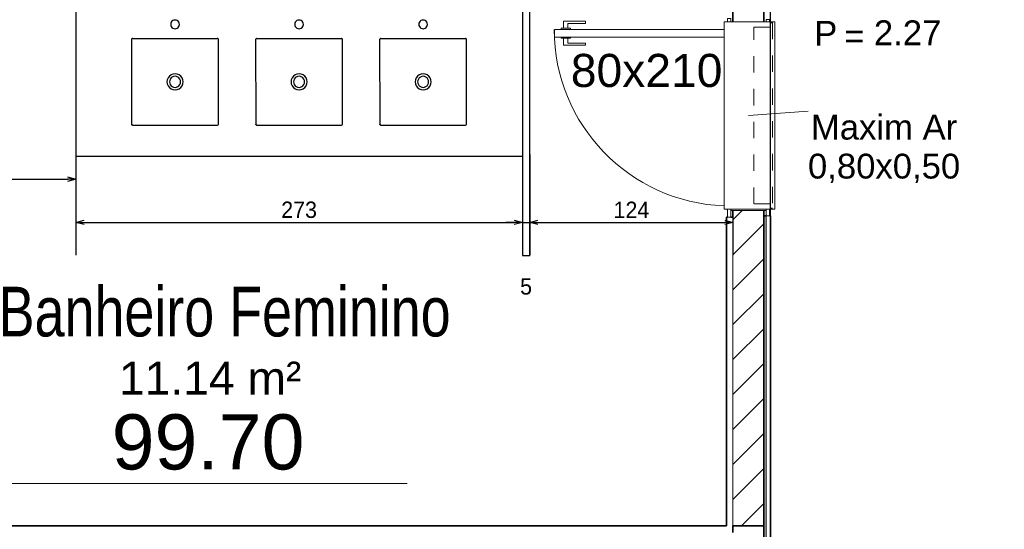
# Model space of a CAD drawing. Header units: millimetres. Extents: x -35 to 343, y 0 to 93.
# Tile 48 of 128: x 205.24 to 211.25, y 46.25 to 49.36. Entities that reach past the tile are written whole.
import ezdxf

# ---------------------------------------------------------------- set-up
doc = ezdxf.new("R2010")
doc.units = ezdxf.units.MM
doc.linetypes.add('CONTINU', pattern=[0])
doc.linetypes.add('Traço Curto', pattern=[0.00153, 0.001, -0.00053])
for name, color, linetype, lineweight in [('ARQ - ALVENARIA - OSSO', 2, 'Continuous', 35), ('ARQ - BANCADAS', 2, 'Continuous', 9), ('ARQ - COTA_NÍVEL', 2, 'Continuous', 5), ('ARQ - DIVISORIA', 3, 'Continuous', 35), ('ARQ - JANELA', 2, 'Traço Curto', 5), ('ARQ - PAREDE VISTA', 4, 'Continuous', 9), ('ARQ - PAREDES_HACHURA', 9, 'Continuous', 35), ('ARQ - PAREDES_REVESTIMENTO', 3, 'Continuous', 35), ('ARQ - PORTA', 3, 'Continuous', 9), ('ARQ - PORTA_FOLHA', 3, 'Continuous', 20), ('ARQ - PORTA_GIRO', 1, 'Continuous', 5), ('ARQ -SIMBOLO_PORTA', 2, 'Continuous', 9), ('ARQ -TEXTO_AMBIENTE', 2, 'Continuous', 5), ('ARQ -TEXTO_JANELA', 2, 'Continuous', 9)]:
    doc.layers.add(name, color=color, linetype=linetype, lineweight=lineweight)
doc.layers.add('LOUÇAS', color=1, linetype='Continuous')
doc.styles.add('Arial Narrow', font='ARIALN.TTF', dxfattribs={"height": 0.225})
doc.styles.add('Arial_2', font='arial.ttf', dxfattribs={"height": 0.15})
doc.styles.add('Arial_3', font='arial.ttf', dxfattribs={"height": 0.0015})
doc.styles.add('Arial_4', font='arial.ttf', dxfattribs={"height": 0.1125})
doc.styles.add('GULIM', font='Gulim.ttf')
doc.dimstyles.new('GULIM-100', dxfattribs={"dimtxt": 0.1, "dimasz": 0.05, "dimexe": 0.2, "dimexo": 0, "dimgap": 0.025, "dimtad": 1, "dimdec": 0, "dimlfac": 100, "dimzin": 12, "dimdsep": 46, "dimtxsty": 'GULIM', "dimblk": 'OPEN30', "dimcen": 0, "dimclrd": 152, "dimclre": 152, "dimclrt": 152, "dimaunit": 1, "dimadec": 0, "dimazin": 0, "dimtfac": 1.875, "dimtdec": 0, "dimtmove": 2, "dimatfit": 3, "dimldrblk": 'OPEN30', "dimfxl": 0, "dimtolj": 1, "dimtzin": 12, "dimlwd": -1, "dimarcsym": 0})

# ---------------------------------------------------------------- blocks, each defined once
blk = doc.blocks.new('POR_PM_GIRO_1FL - 80 x 210 cm Externa-V2-NÍVEL 1')
at = {"layer": 'ARQ - PORTA'}
for p, q in [((-0.435, 0.095), (-0.445, 0.095)), ((-0.445, 0.095), (-0.445, 0.08)), ((0.445, 0.095), (0.415, 0.095)), ((0.445, 0.08), (0.445, 0.095)), ((-0.445, 0.08), (-0.435, 0.08)), ((0.415, 0.08), (0.445, 0.08)), ((0.42, -0.08), (0.42, 0.08)), ((-0.435, -0.08), (-0.45, -0.08)), ((-0.45, -0.08), (-0.45, -0.095)), ((0.45, -0.08), (0.415, -0.08)), ((0.45, -0.095), (0.45, -0.08)), ((-0.45, -0.095), (-0.435, -0.095)), ((0.415, -0.095), (0.45, -0.095)), ((-0.4275, -0.7393), (-0.4369, -0.7393)), ((-0.4369, -0.7393), (-0.4369, -0.8383)), ((-0.4275, -0.8183), (-0.4275, -0.7393)), ((-0.3375, -0.8183), (-0.3375, -0.7393)), ((-0.3375, -0.7393), (-0.3281, -0.7393)), ((-0.3281, -0.7393), (-0.3281, -0.8383)), ((-0.4369, -0.8383), (-0.4051, -0.8383)), ((-0.4051, -0.8183), (-0.4275, -0.8183)), ((-0.4051, -0.8073), (-0.4, -0.8073)), ((-0.4051, -0.8283), (-0.4051, -0.8073)), ((-0.4051, -0.8492), (-0.4051, -0.8283)), ((-0.3599, -0.8073), (-0.365, -0.8073)), ((-0.3599, -0.8283), (-0.3599, -0.8073)), ((-0.3599, -0.8183), (-0.3375, -0.8183)), ((-0.3599, -0.8492), (-0.3599, -0.8283)), ((-0.3281, -0.8383), (-0.3599, -0.8383)), ((-0.4, -0.8492), (-0.4051, -0.8492)), ((-0.365, -0.8492), (-0.3599, -0.8492))]:
    blk.add_line(p, q, dxfattribs=at)
at = {"layer": 'ARQ - PORTA_FOLHA'}
for p, q in [((-0.4, -0.11), (-0.4, -0.88)), ((-0.365, -0.88), (-0.365, -0.11)), ((-0.4, -0.88), (-0.365, -0.88))]:
    blk.add_line(p, q, dxfattribs=at)
at = {"layer": 'ARQ - PORTA_GIRO'}
blk.add_arc((-0.4, -0.0805), 0.8, 270.0322, 357.8776, dxfattribs=at)
blk = doc.blocks.new('JA Maxim Ar 1F1 - Maxim Ar 0_80x0_50-6390869-NÍVEL 1')
at = {"layer": 'ARQ - JANELA'}
for p, q in [((-0.42, 0.11), (0.42, 0.11)), ((-0.42, 0.1), (-0.42, 0.11)), ((0.42, 0.1), (-0.42, 0.1)), ((-0.4, 0.025), (-0.4, 0.1)), ((0.4, 0.1), (0.4, 0.025)), ((0.42, 0.11), (0.42, 0.1)), ((0.4, 0.025), (-0.4, 0.025))]:
    blk.add_line(p, q, dxfattribs=at)
blk = doc.blocks.new('Pedra - Peitoril - Tipo 1-6390871-NÍVEL 1')
at = {"layer": 'ARQ - BANCADAS'}
for p, q in [((-0.3803, -0.23), (-0.3803, 0)), ((0.4697, 0), (-0.3803, 0)), ((0.4697, 0), (0.4697, -0.23)), ((0.4697, -0.23), (-0.3803, -0.23))]:
    blk.add_line(p, q, dxfattribs=at)
blk = doc.blocks.new('Identificação de Janela - Modelo 1-6080617-NÍVEL 1')
at = {"layer": 'ARQ -TEXTO_JANELA', "char_height": 0.0015, "attachment_point": 1, "style": 'Arial_3'}
for s, insert, width in [('P', (-0.004488, 0.005716), 0.00168354), ('=', (-0.00267, 0.00556), 0.00152321)]:
    blk.add_mtext(s, dxfattribs=dict(at, insert=insert, width=width))
blk = doc.blocks.new('7407317_p')
at = {"linetype": 'CONTINU'}
for points in [[(0, 0.249, 1.00002), (0, 0.214)], [(0, 0.214, 1.00004), (0, 0.249)], [(-0.1703, 0.175, 0.414575), (-0.1753, 0.17)], [(0.1754, 0.17, 0.41461), (0.1704, 0.175)], [(0, 0.0325, 1.00002), (0, -0.0325)], [(0, 0.0222, 1.00002), (0, -0.0223)], [(0, -0.0325, 1.00002), (0, 0.0325)], [(0, -0.0223, 1.00006), (0, 0.0222)], [(-0.1736, -0.1735, -0.197037), (-0.175, -0.17)], [(-0.175, -0.17, 0.414577), (-0.17, -0.175)], [(-0.17, -0.175, -0.197039), (-0.1736, -0.1735)], [(0.1706, -0.175, 0.413841), (0.175, -0.1706)]]:
    blk.add_lwpolyline(points, format="xyb", dxfattribs=at)
for points in [[(-0.1753, 0.17), (-0.175, -0.17)], [(-0.1703, 0.175), (0.1704, 0.175)], [(0.175, -0.1706), (0.1754, 0.17)], [(-0.17, -0.175), (0.1706, -0.175)]]:
    blk.add_lwpolyline(points, dxfattribs=at)
blk = doc.blocks.new('_Open30')
at = {"color": 0, "linetype": 'ByBlock', "lineweight": -2}
for p, q in [((-1, 0.27), (0, 0)), ((0, 0), (-1, -0.27)), ((0, 0), (-1, 0))]:
    blk.add_line(p, q, dxfattribs=at)
blk = doc.blocks.new('*D421')
at = {"color": 152, "lineweight": -2, "transparency": 16777216}
for p, q in [((204.2147, 48.9436), (204.2147, 48.1885)), ((205.5875, 48.5281), (205.5875, 48.1885))]:
    blk.add_line(p, q, dxfattribs=at)
at = {"color": 152, "transparency": 16777216}
blk.add_line((204.2647, 48.3885), (205.5375, 48.3885), dxfattribs=at)
at = {"layer": 'DEFPOINTS', "color": 0, "transparency": 16777216}
for p in [(204.2147, 48.9436), (205.5875, 48.5281), (205.5875, 48.3885)]:
    blk.add_point(p, dxfattribs=at)
at = {"color": 152, "transparency": 16777216, "xscale": 0.05, "yscale": 0.05, "zscale": 0.05, "rotation": 180}
blk.add_blockref('_Open30', (204.2147, 48.3885), dxfattribs=at)
at = {"color": 152, "transparency": 16777216, "xscale": 0.05, "yscale": 0.05, "zscale": 0.05}
blk.add_blockref('_Open30', (205.5875, 48.3885), dxfattribs=at)
at = {"color": 152, "transparency": 16777216, "insert": (204.9011, 48.4649), "char_height": 0.1, "attachment_point": 5, "style": 'GULIM'}
blk.add_mtext('\\A1;137', dxfattribs=at)
blk = doc.blocks.new('*D422')
at = {"color": 152, "lineweight": -2, "transparency": 16777216}
for p, q in [((205.5875, 48.5281), (205.5875, 47.9253)), ((208.3127, 48.5281), (208.3127, 47.9253))]:
    blk.add_line(p, q, dxfattribs=at)
at = {"color": 152, "transparency": 16777216}
blk.add_line((205.6375, 48.1253), (208.2627, 48.1253), dxfattribs=at)
at = {"layer": 'DEFPOINTS', "color": 0, "transparency": 16777216}
for p in [(205.5875, 48.5281), (208.3127, 48.5281), (208.3127, 48.1253)]:
    blk.add_point(p, dxfattribs=at)
at = {"color": 152, "transparency": 16777216, "xscale": 0.05, "yscale": 0.05, "zscale": 0.05, "rotation": 180}
blk.add_blockref('_Open30', (205.5875, 48.1253), dxfattribs=at)
at = {"color": 152, "transparency": 16777216, "xscale": 0.05, "yscale": 0.05, "zscale": 0.05}
blk.add_blockref('_Open30', (208.3127, 48.1253), dxfattribs=at)
at = {"color": 152, "transparency": 16777216, "insert": (206.9501, 48.2016), "char_height": 0.1, "attachment_point": 5, "style": 'GULIM'}
blk.add_mtext('\\A1;273', dxfattribs=at)
blk = doc.blocks.new('*D423')
at = {"color": 152, "lineweight": -2, "transparency": 16777216}
for p, q in [((208.3127, 48.5281), (208.3127, 47.9253)), ((208.3581, 48.5399), (208.3581, 47.9253))]:
    blk.add_line(p, q, dxfattribs=at)
at = {"color": 152, "transparency": 16777216}
for p, q in [((208.2627, 48.1253), (208.2127, 48.1253)), ((208.3127, 48.1253), (208.3581, 48.1253)), ((208.4081, 48.1253), (208.4581, 48.1253))]:
    blk.add_line(p, q, dxfattribs=at)
at = {"layer": 'DEFPOINTS', "color": 0, "transparency": 16777216}
for p in [(208.3127, 48.5281), (208.3581, 48.5399), (208.3581, 48.1253)]:
    blk.add_point(p, dxfattribs=at)
at = {"color": 152, "transparency": 16777216, "xscale": 0.05, "yscale": 0.05, "zscale": 0.05}
blk.add_blockref('_Open30', (208.3127, 48.1253), dxfattribs=at)
at = {"color": 152, "transparency": 16777216, "xscale": 0.05, "yscale": 0.05, "zscale": 0.05, "rotation": 180}
blk.add_blockref('_Open30', (208.3581, 48.1253), dxfattribs=at)
at = {"color": 152, "transparency": 16777216, "insert": (208.3354, 47.7342), "char_height": 0.1, "attachment_point": 5, "style": 'GULIM'}
blk.add_mtext('\\A1;5', dxfattribs=at)
blk = doc.blocks.new('*D424')
at = {"color": 152, "lineweight": -2, "transparency": 16777216}
for p, q in [((208.3581, 48.5399), (208.3581, 47.9253)), ((209.598, 48.1984), (209.598, 47.9253))]:
    blk.add_line(p, q, dxfattribs=at)
at = {"color": 152, "transparency": 16777216}
blk.add_line((208.4081, 48.1253), (209.548, 48.1253), dxfattribs=at)
at = {"layer": 'DEFPOINTS', "color": 0, "transparency": 16777216}
for p in [(208.3581, 48.5399), (209.598, 48.1984), (209.598, 48.1253)]:
    blk.add_point(p, dxfattribs=at)
at = {"color": 152, "transparency": 16777216, "xscale": 0.05, "yscale": 0.05, "zscale": 0.05, "rotation": 180}
blk.add_blockref('_Open30', (208.3581, 48.1253), dxfattribs=at)
at = {"color": 152, "transparency": 16777216, "xscale": 0.05, "yscale": 0.05, "zscale": 0.05}
blk.add_blockref('_Open30', (209.598, 48.1253), dxfattribs=at)
at = {"color": 152, "transparency": 16777216, "insert": (208.9781, 48.2017), "char_height": 0.1, "attachment_point": 5, "style": 'GULIM'}
blk.add_mtext('\\A1;124', dxfattribs=at)
blk = doc.blocks.new('Elevações de ponto - Cota de Nível 1-825078-NÍVEL 1')
at = {"layer": 'ARQ - COTA_NÍVEL'}
h = blk.add_hatch(color=256, dxfattribs=at)
edge = h.paths.add_edge_path(flags=0)
edge.add_line((0, 0.002278), (0, 0.000678))
edge.add_line((0, 0.000678), (-0.0016, 0.000678))
edge.add_arc((0, 0.000678), 0.0016, 90, 180, ccw=False)
h = blk.add_hatch(color=256, dxfattribs=at)
edge = h.paths.add_edge_path(flags=0)
edge.add_arc((0, 0.000678), 0.0016, 270, 360, ccw=False)
edge.add_line((0, -0.000922), (0, 0.000678))
edge.add_line((0, 0.000678), (0.0016, 0.000678))
for p, q in [((0, 0.004106), (0, -0.002843)), ((0, -0.00218), (0, 0.003078)), ((0, 0.000678), (0, 0.002278)), ((-0.003665, 0.000678), (0.016004, 0.000678)), ((-0.0016, 0.000678), (0, 0.000678)), ((0.0016, 0.000678), (0, 0.000678)), ((0, 0.000678), (0, -0.000922))]:
    blk.add_line(p, q, dxfattribs=at)
blk.add_circle((0, 0.000678), 0.0016, dxfattribs=at)
for start, end in [(90, 180), (270, 360)]:
    blk.add_arc((0, 0.000678), 0.0016, start, end, dxfattribs=at)

msp = doc.modelspace()

# ---------------------------------------------------------------- hatches: boundary and pattern name
at = {"layer": 'ARQ - PAREDES_HACHURA'}
h = msp.add_hatch(dxfattribs=at)
h.set_pattern_fill('FP_6', color=256, scale=1.345805, style=0, pattern_type=2)
h.set_pattern_definition([(45, (197.30759, 58.01997), (-0.1065823, 0.1065823), [])])
h.paths.add_polyline_path([(209.59797, 46.27388), (209.78638, 46.27388), (209.78638, 48.19838), (209.59797, 48.19838), (209.59797, 48.15801)], flags=0)
h.paths.add_polyline_path([(209.59797, 51.74458), (209.78638, 51.74458), (209.78638, 51.75131), (209.59797, 51.75131)], flags=0)
msp.add_hatch(color=256, dxfattribs=at).paths.add_polyline_path([(209.78638, 35.93137), (209.79984, 35.93137), (209.79984, 48.16474), (209.78638, 48.16474), (209.78638, 37.35319)], flags=0)

# ---------------------------------------------------------------- linework, layer by layer
at = {"color": 2}
msp.add_lwpolyline([(232.9746, 72.65166), (232.9746, 69.42173), (213.05669, 69.42173), (213.01631, 22.85687), (209.82675, 22.85687), (209.82675, 72.65166), (232.9746, 72.65166)], dxfattribs=at)
at = {"color": 2, "linetype": 'Continuous'}
msp.add_lwpolyline([(205.58747, 49.43652), (205.58747, 48.5281), (208.31272, 48.5281)], dxfattribs=at)
msp.add_lwpolyline([(208.31272, 47.92249), (208.35814, 47.92249), (208.35814, 49.43652), (208.31272, 49.43652)], close=True, dxfattribs=at)
at = {"layer": 'ARQ - ALVENARIA - OSSO'}
for p, q in [((209.78638, 49.34904), (209.78638, 50.46926)), ((209.59797, 49.34904), (209.59797, 49.4769)), ((209.59797, 48.19838), (209.59797, 48.15801)), ((209.78638, 46.27388), (209.78638, 48.19838)), ((209.55759, 48.15801), (209.55759, 46.27388)), ((209.56432, 48.15801), (209.55759, 48.15801)), ((209.59797, 48.15801), (209.58451, 48.15801)), ((209.55759, 46.27388), (204.21475, 46.27388)), ((209.59797, 46.27388), (209.78638, 46.27388)), ((209.59797, 46.2335), (209.59797, 46.27388))]:
    msp.add_line(p, q, dxfattribs=at)
at = {"layer": 'ARQ - DIVISORIA'}
for p, q in [((209.79984, 48.16474), (209.78638, 48.16474)), ((209.78638, 46.27388), (209.78638, 40.17738))]:
    msp.add_line(p, q, dxfattribs=at)
at = {"layer": 'ARQ - PAREDE VISTA'}
for p, q in [((209.59797, 48.15801), (209.59797, 46.27388)), ((209.79984, 48.16474), (209.79984, 35.93137))]:
    msp.add_line(p, q, dxfattribs=at)
at = {"layer": 'ARQ - PAREDES_REVESTIMENTO'}
for p, q in [((209.82675, 48.16474), (209.82002, 48.16474)), ((209.82675, 35.93137), (209.82675, 48.16474))]:
    msp.add_line(p, q, dxfattribs=at)
at = {"layer": 'ARQ -TEXTO_JANELA'}
msp.add_line((209.69217, 48.77708), (210.05679, 48.80391), dxfattribs=at)

# ---------------------------------------------------------------- block references
at = {"layer": 'ARQ - BANCADAS', "xscale": 1.345805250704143, "yscale": 1.345805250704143, "zscale": 1.345805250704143, "rotation": 269.9999999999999}
msp.add_blockref('Pedra - Peitoril - Tipo 1-6390871-NÍVEL 1', (209.85367, 48.83723), dxfattribs=at)
at = {"layer": 'ARQ - COTA_NÍVEL', "xscale": 168.2692307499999, "yscale": 168.2692307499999, "zscale": 168.2692307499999}
msp.add_blockref('Elevações de ponto - Cota de Nível 1-825078-NÍVEL 1', (204.91682, 46.41803), dxfattribs=at)
at = {"layer": 'ARQ - JANELA', "xscale": 1.345805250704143, "yscale": 1.345805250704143, "zscale": 1.345805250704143, "rotation": 269.9999999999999}
msp.add_blockref('JA Maxim Ar 1F1 - Maxim Ar 0_80x0_50-6390869-NÍVEL 1', (209.69217, 48.77708), dxfattribs=at)
at = {"layer": 'ARQ - PORTA', "xscale": 1.345805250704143, "yscale": 1.345805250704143, "zscale": 1.345805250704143, "rotation": 269.9999999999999}
msp.add_blockref('POR_PM_GIRO_1FL - 80 x 210 cm Externa-V2-NÍVEL 1', (209.69217, 48.76362), dxfattribs=at)
at = {"layer": 'ARQ -TEXTO_JANELA', "xscale": 100.9353938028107, "yscale": 100.9353938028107, "zscale": 100.9353938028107}
msp.add_blockref('Identificação de Janela - Modelo 1-6080617-NÍVEL 1', (210.54676, 48.77708), dxfattribs=at)
at = {"layer": 'LOUÇAS', "xscale": 1.514030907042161, "yscale": 1.514030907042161, "zscale": 1.514030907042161}
for p in [(206.19308, 48.98231), (206.95009, 48.98231), (207.70711, 48.98231)]:
    msp.add_blockref('7407317_p', p, dxfattribs=at)

# ---------------------------------------------------------------- texts
at = {"layer": 'ARQ - COTA_NÍVEL', "insert": (205.80632, 46.95492), "char_height": 0.336538, "width": 1.0959484, "attachment_point": 1, "line_spacing_factor": 0.941778, "style": 'Arial_2'}
msp.add_mtext('99.70', dxfattribs=at)
at = {"layer": 'ARQ -SIMBOLO_PORTA', "insert": (209.07094, 49.15269), "char_height": 0.201871, "width": 1.1071979, "attachment_point": 2, "line_spacing_factor": 0.941778, "style": 'Arial_2'}
msp.add_mtext('80x210', dxfattribs=at)
at = {"layer": 'ARQ -TEXTO_AMBIENTE', "attachment_point": 2}
for s, insert, char_height, width, line_spacing_factor, style in [('Banheiro Feminino', (206.42012, 47.73253), 0.3028062, 3.491753, 0.974696, 'Arial Narrow'), ('11.14 m²', (206.40751, 47.27636), 0.201871, 1.329626, 0.941778, 'Arial_2')]:
    msp.add_mtext(s, dxfattribs=dict(at, insert=insert, char_height=char_height, width=width, line_spacing_factor=line_spacing_factor, style=style))
at = {"layer": 'ARQ -TEXTO_JANELA', "char_height": 0.151403, "line_spacing_factor": 0.941778, "style": 'Arial_4'}
for s, insert, width, attachment_point in [('2.27', (210.86964, 49.35716), 0.4930573, 3), ('Maxim Ar\\P0,80x0,50', (210.52019, 48.78175), 1.1121594, 2)]:
    msp.add_mtext(s, dxfattribs=dict(at, insert=insert, width=width, attachment_point=attachment_point))

# ---------------------------------------------------------------- dimensions: what is measured, and where the dimension line sits
for base, p1, p2, picture, middle in [((205.58747, 48.38853), (204.21475, 48.94362), (205.58747, 48.5281), '*D421', (204.90111, 48.46493)), ((208.31272, 48.12527), (205.58747, 48.5281), (208.31272, 48.5281), '*D422', (206.95009, 48.2016)), ((208.35814, 48.12527), (208.31272, 48.5281), (208.35814, 48.53991), '*D423', (208.33543, 47.73418)), ((209.59797, 48.12527), (208.35814, 48.53991), (209.59797, 48.19838), '*D424', (208.97806, 48.20167))]:
    dim = msp.add_linear_dim(base=base, p1=p1, p2=p2, dimstyle='GULIM-100')
    dim.commit()
    dim.dimension.update_dxf_attribs({"geometry": picture, "text_midpoint": middle})

doc.saveas('drawing.dxf')
